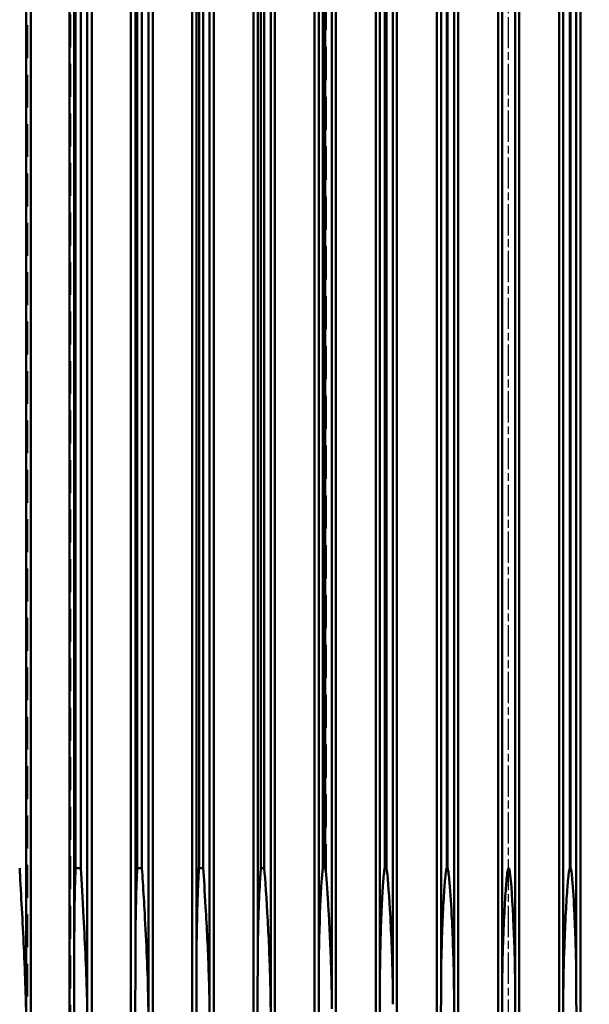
# Model space of a CAD drawing. Header units: millimetres. Extents: x -34725 to 178350, y -13707 to 126150.
# Tile 139 of 256: x 45018 to 45237, y 8356 to 8735. Entities that reach past the tile are written whole.
import ezdxf

# ---------------------------------------------------------------- set-up
doc = ezdxf.new("R2010")
doc.units = ezdxf.units.MM
doc.linetypes.add('AM_ISO08W050', pattern=[18, 12, -1.5, 3, -1.5])
doc.linetypes.add('DASHED', pattern=[0.75, 0.5, -0.25])
doc.layers.get('Defpoints').update_dxf_attribs({"linetype": 'CONTINUOUS'})
for name, color, linetype, lineweight in [('AM_0', 7, 'CONTINUOUS', 50), ('AM_5', 3, 'CONTINUOUS', 25), ('AM_7', 4, 'AM_ISO08W050', 25), ('P-AM_0', 7, 'CONTINUOUS', 50), ('Sichtbar (ISO)', 7, 'CONTINUOUS', 50), ('Verdeckt (ISO)', 7, 'DASHED', 35)]:
    doc.layers.add(name, color=color, linetype=linetype, lineweight=lineweight)
doc.styles.get("Standard").update_dxf_attribs({"font": 'isocp.shx'})
doc.dimstyles.new('AM_ISO', dxfattribs={"dimtxt": 3.5, "dimasz": 2.5, "dimexe": 2, "dimexo": 1, "dimgap": 0.6, "dimtad": 1, "dimdsep": 46, "dimtxsty": 'Standard', "dimcen": 0, "dimclrd": 256, "dimclre": 256, "dimclrt": 2, "dimadec": 0, "dimazin": 2, "dimtp": 0.1, "dimtm": 0.1, "dimtfac": 0.71, "dimtmove": 0, "dimatfit": 3, "dimfxl": 1, "dimtfill": 1, "dimtfillclr": 256, "dimlwd": -1, "dimlwe": -1, "dimarcsym": 0})

# ---------------------------------------------------------------- blocks, each defined once
blk = doc.blocks.new('*D66')
at = {"layer": 'AM_5', "transparency": 16777216}
for p, q in [((42676.9, 5358.19), (42676.9, 9633.73)), ((49596.9, 4508.19), (49596.9, 9633.73)), ((43051.9, 9333.73), (49221.9, 9333.73))]:
    blk.add_line(p, q, dxfattribs=at)
for points in [[(43051.9, 9396.23), (43051.9, 9271.23), (42676.9, 9333.73)], [(49221.9, 9396.23), (49221.9, 9271.23), (49596.9, 9333.73)]]:
    blk.add_solid(points, dxfattribs=at)
at = {"layer": 'Defpoints', "color": 0, "transparency": 16777216}
for p in [(49596.9, 9333.73), (42676.9, 5208.19), (49596.9, 4358.19)]:
    blk.add_point(p, dxfattribs=at)
at = {"layer": 'AM_5', "color": 2, "transparency": 16777216, "insert": (47122.13, 9817.38), "char_height": 525, "attachment_point": 5, "bg_fill": 3, "box_fill_scale": 1.1, "bg_fill_color": 256, "bg_fill_true_color": 13158600, "bg_fill_transparency": 0}
blk.add_mtext('6920', dxfattribs=at)
blk = doc.blocks.new('A$C5cacc3fa')
at = {"layer": 'AM_7'}
blk.add_line((-1738.33, -2368.79), (191.62, -2368.79), dxfattribs=at)
at = {"layer": 'Sichtbar (ISO)'}
for p, q in [((-1443.33, -2185.07), (-416.33, -2185.07)), ((-1375.85, -2183.29), (-480.81, -2183.29)), ((-416.33, -2199.9), (-1443.33, -2199.9)), ((-1342.23, -2201.79), (-514.43, -2201.79)), ((-1315.83, -2204.29), (-1315.83, -2202.25)), ((-1315.83, -2202.25), (-540.83, -2202.25)), ((-1315.83, -2204.29), (-540.83, -2204.29)), ((-1443.33, -2208.49), (-416.33, -2208.49)), ((-1375.02, -2206.79), (-481.64, -2206.79)), ((-416.33, -2223.5), (-1443.33, -2223.5)), ((-1346.54, -2225.29), (-510.12, -2225.29)), ((-1315.83, -2227.79), (-1315.83, -2225.98)), ((-1315.83, -2225.98), (-540.83, -2225.98)), ((-1315.83, -2227.79), (-540.83, -2227.79)), ((-1374.01, -2230.29), (-482.65, -2230.29)), ((-1443.33, -2231.93), (-416.33, -2231.93)), ((-416.33, -2247.07), (-1443.33, -2247.07)), ((-1350.33, -2248.79), (-506.32, -2248.79)), ((-1315.83, -2251.29), (-1315.83, -2249.74)), ((-1315.83, -2249.74), (-540.83, -2249.74)), ((-1372.82, -2253.79), (-483.84, -2253.79)), ((-1315.83, -2251.29), (-540.83, -2251.29)), ((-1443.33, -2255.39), (-416.33, -2255.39)), ((-416.33, -2270.63), (-1443.33, -2270.63)), ((-1353.71, -2272.29), (-502.95, -2272.29)), ((-1315.83, -2274.79), (-1315.83, -2273.52)), ((-1315.83, -2273.52), (-540.83, -2273.52)), ((-1315.83, -2274.79), (-540.83, -2274.79)), ((-1443.33, -2278.86), (-416.33, -2278.86)), ((-1371.45, -2277.29), (-485.21, -2277.29)), ((-416.33, -2294.17), (-1443.33, -2294.17)), ((-1356.75, -2295.79), (-499.91, -2295.79)), ((-1315.83, -2298.29), (-1315.83, -2297.32)), ((-1315.83, -2297.32), (-540.83, -2297.32)), ((-1315.83, -2298.29), (-540.83, -2298.29)), ((-1443.33, -2302.34), (-416.33, -2302.34)), ((-1369.92, -2300.79), (-486.74, -2300.79)), ((-416.33, -2317.7), (-1443.33, -2317.7)), ((-1359.5, -2319.29), (-497.16, -2319.29)), ((-1315.83, -2321.79), (-1315.83, -2321.14)), ((-1315.83, -2321.14), (-540.83, -2321.14)), ((-1315.83, -2321.79), (-540.83, -2321.79)), ((-1443.33, -2325.83), (-416.33, -2325.83)), ((-1368.22, -2324.29), (-488.44, -2324.29)), ((-448.33, -2341.23), (-1408.33, -2341.23)), ((-1362, -2342.79), (-494.66, -2342.79)), ((-1315.83, -2345.29), (-1315.83, -2344.96)), ((-1315.83, -2344.96), (-540.83, -2344.96)), ((-1315.83, -2345.29), (-540.83, -2345.29)), ((-1366.34, -2347.79), (-490.32, -2347.79)), ((-1408.33, -2349.33), (-448.33, -2349.33)), ((-448.33, -2364.74), (-1408.33, -2364.74)), ((-1364.27, -2366.29), (-492.39, -2366.29)), ((-1364.27, -2371.29), (-492.39, -2371.29)), ((-1408.33, -2372.84), (-448.33, -2372.84)), ((-448.33, -2388.25), (-1408.33, -2388.25)), ((-1366.34, -2389.79), (-490.32, -2389.79)), ((-1315.83, -2392.62), (-1315.83, -2392.29)), ((-1315.83, -2392.29), (-540.83, -2392.29)), ((-540.83, -2392.62), (-1315.83, -2392.62)), ((-1408.33, -2396.35), (-448.33, -2396.35)), ((-1362, -2394.79), (-494.66, -2394.79))]:
    blk.add_line(p, q, dxfattribs=at)
for centre, major_axis, ratio, start_param, end_param in [((-1289.91, -2287.01), (952.61, -0.04), 0.033981, 4.562322, 4.639273), ((-1288.8, -2308.74), (982.96, 0), 0.034734, 4.565852, 4.637859), ((-1288.7, -2382.81), (-999.71, 0), 0.035133, 4.790125, 4.856555), ((-1288.7, -2354.77), (999.71, 0), 0.035133, 4.568223, 4.634653), ((-1288.8, -2428.84), (982.96, 0), 0.034734, 1.645327, 1.717334)]:
    blk.add_ellipse(centre, major_axis=major_axis, ratio=ratio, start_param=start_param, end_param=end_param, dxfattribs=at)
for points, knots in [([(-1315.83, -2180.79), (-1316.7, -2180.83), (-1317.58, -2180.88), (-1328.26, -2181.44), (-1338.25, -2181.99), (-1359.73, -2182.99), (-1369.03, -2183.28), (-1375.85, -2183.29)], [-25.071229, -25.071229, -25.071229, -25.071229, -24.828917, -24.828917, -22.120886, -22.120886, -18.977316, -18.977316, -18.977316, -18.977316]), ([(-1432.33, -2201.43), (-1413.35, -2201.54), (-1394.34, -2201.63), (-1364.34, -2201.73), (-1353.23, -2201.77), (-1342.23, -2201.79)], [52.675653, 52.675653, 52.675653, 52.675653, 57.992803, 57.992803, 61.148744, 61.148744, 61.148744, 61.148744]), ([(-1315.83, -2204.29), (-1321.13, -2204.61), (-1327.68, -2204.98), (-1345.31, -2205.91), (-1356.35, -2206.45), (-1369.71, -2206.75), (-1372.52, -2206.79), (-1375.02, -2206.79)], [-2.2545307, -2.2545307, -2.2545307, -2.2545307, -2.0498723, -2.0498723, -1.7422013, -1.7422013, -1.6480797, -1.6480797, -1.6480797, -1.6480797]), ([(-1342.23, -2201.79), (-1338.8, -2201.79), (-1335.36, -2201.82), (-1325.98, -2201.95), (-1320.43, -2202.09), (-1315.83, -2202.25)], [-0.7326367, -0.7326367, -0.7326367, -0.7326367, -0.5990307, -0.5990307, -0.3632865, -0.3632865, -0.3632865, -0.3632865]), ([(-1432.33, -2224.95), (-1431.15, -2224.96), (-1429.97, -2224.96), (-1412.88, -2225.06), (-1396.96, -2225.13), (-1369.55, -2225.23), (-1357.99, -2225.26), (-1346.54, -2225.29)], [55.80813, 55.80813, 55.80813, 55.80813, 56.138216, 56.138216, 60.601809, 60.601809, 63.885878, 63.885878, 63.885878, 63.885878]), ([(-1315.83, -2227.79), (-1317.48, -2227.9), (-1319.28, -2228.02), (-1325.07, -2228.38), (-1329.17, -2228.62), (-1344.17, -2229.44), (-1355.9, -2230), (-1369.37, -2230.26), (-1371.8, -2230.29), (-1374.01, -2230.29)], [-2.6298244, -2.6298244, -2.6298244, -2.6298244, -2.5573914, -2.5573914, -2.4053169, -2.4053169, -1.9958736, -1.9958736, -1.8966275, -1.8966275, -1.8966275, -1.8966275]), ([(-1346.54, -2225.29), (-1346.21, -2225.29), (-1345.88, -2225.29), (-1333.76, -2225.31), (-1322.74, -2225.65), (-1315.83, -2225.98)], [-0.8804139, -0.8804139, -0.8804139, -0.8804139, -0.8653136, -0.8653136, -0.3285585, -0.3285585, -0.3285585, -0.3285585]), ([(-1432.33, -2248.47), (-1417.05, -2248.55), (-1401.78, -2248.62), (-1374.44, -2248.73), (-1362.33, -2248.76), (-1350.33, -2248.79)], [58.598682, 58.598682, 58.598682, 58.598682, 62.888272, 62.888272, 66.330033, 66.330033, 66.330033, 66.330033]), ([(-1350.33, -2248.79), (-1348.31, -2248.79), (-1346.3, -2248.8), (-1332.42, -2248.94), (-1321.92, -2249.35), (-1316.07, -2249.72), (-1315.95, -2249.73), (-1315.83, -2249.74)], [-0.777212, -0.777212, -0.777212, -0.777212, -0.6967307, -0.6967307, -0.2151705, -0.2151705, -0.2049894, -0.2049894, -0.2049894, -0.2049894]), ([(-1315.83, -2251.29), (-1319.56, -2251.6), (-1324.89, -2251.95), (-1338.83, -2252.74), (-1347.26, -2253.16), (-1359.7, -2253.59), (-1364.25, -2253.71), (-1370.11, -2253.78), (-1371.5, -2253.79), (-1372.82, -2253.79)], [-2.447845, -2.447845, -2.447845, -2.447845, -2.2475247, -2.2475247, -1.9753447, -1.9753447, -1.8221336, -1.8221336, -1.7711091, -1.7711091, -1.7711091, -1.7711091]), ([(-1432.33, -2271.98), (-1418.81, -2272.06), (-1405.31, -2272.12), (-1379.08, -2272.22), (-1366.34, -2272.26), (-1353.71, -2272.29)], [61.077662, 61.077662, 61.077662, 61.077662, 64.878046, 64.878046, 68.501278, 68.501278, 68.501278, 68.501278]), ([(-1353.71, -2272.29), (-1351.48, -2272.29), (-1349.26, -2272.3), (-1335.46, -2272.46), (-1325.18, -2272.88), (-1318.09, -2273.34), (-1316.92, -2273.42), (-1315.83, -2273.52)], [-1.0166876, -1.0166876, -1.0166876, -1.0166876, -0.8948412, -0.8948412, -0.2460589, -0.2460589, -0.1451069, -0.1451069, -0.1451069, -0.1451069]), ([(-1315.83, -2274.79), (-1320.04, -2275.23), (-1327.75, -2275.72), (-1343.53, -2276.56), (-1351.23, -2276.89), (-1363.35, -2277.23), (-1367.66, -2277.29), (-1371.45, -2277.29)], [-2.4903614, -2.4903614, -2.4903614, -2.4903614, -2.284513, -2.284513, -2.1006215, -2.1006215, -1.9796147, -1.9796147, -1.9796147, -1.9796147]), ([(-1432.33, -2295.5), (-1420.53, -2295.56), (-1408.75, -2295.61), (-1383.51, -2295.71), (-1370.07, -2295.76), (-1356.75, -2295.79)], [63.228009, 63.228009, 63.228009, 63.228009, 66.550244, 66.550244, 70.375687, 70.375687, 70.375687, 70.375687]), ([(-1356.75, -2295.79), (-1351.98, -2295.79), (-1347.26, -2295.86), (-1333.99, -2296.17), (-1326.32, -2296.51), (-1319.42, -2296.97), (-1317.3, -2297.14), (-1315.83, -2297.32)], [-0.8202244, -0.8202244, -0.8202244, -0.8202244, -0.611368, -0.611368, -0.2037865, -0.2037865, -0.0771428, -0.0771428, -0.0771428, -0.0771428]), ([(-1315.83, -2298.29), (-1318.61, -2298.68), (-1324.11, -2299.06), (-1332.14, -2299.55), (-1334.64, -2299.69), (-1344.55, -2300.2), (-1352.13, -2300.49), (-1363.11, -2300.75), (-1366.7, -2300.79), (-1369.92, -2300.79)], [-3.556219, -3.556219, -3.556219, -3.556219, -3.260206, -3.260206, -3.122054, -3.122054, -2.689061, -2.689061, -2.444853, -2.444853, -2.444853, -2.444853]), ([(-1315.83, -2321.79), (-1315.83, -2321.79), (-1315.83, -2321.79), (-1318.12, -2322.26), (-1324.8, -2322.73), (-1340.15, -2323.61), (-1349.42, -2323.99), (-1361.51, -2324.25), (-1365.03, -2324.29), (-1368.22, -2324.29)], [-3.315916, -3.315916, -3.315916, -3.315916, -3.315526, -3.315526, -2.956394, -2.956394, -2.499024, -2.499024, -2.286078, -2.286078, -2.286078, -2.286078]), ([(-1359.5, -2319.29), (-1354.46, -2319.29), (-1349.46, -2319.37), (-1335.36, -2319.73), (-1327.54, -2320.11), (-1320.4, -2320.61), (-1317.75, -2320.82), (-1316.12, -2321.08), (-1315.97, -2321.11), (-1315.83, -2321.14)], [-0.8076542, -0.8076542, -0.8076542, -0.8076542, -0.6071401, -0.6071401, -0.2118358, -0.2118358, -0.0586053, -0.0586053, -0.0434837, -0.0434837, -0.0434837, -0.0434837]), ([(-1315.83, -2345.29), (-1315.85, -2345.3), (-1315.86, -2345.3), (-1316.14, -2345.41), (-1316.61, -2345.5), (-1318.15, -2345.74), (-1319.2, -2345.85), (-1323.64, -2346.27), (-1328.67, -2346.59), (-1341.65, -2347.27), (-1349.96, -2347.57), (-1360.68, -2347.76), (-1363.62, -2347.79), (-1366.34, -2347.79)], [-3.781778, -3.781778, -3.781778, -3.781778, -3.778214, -3.778214, -3.721434, -3.721434, -3.64755, -3.64755, -3.320874, -3.320874, -2.81358, -2.81358, -2.602745, -2.602745, -2.602745, -2.602745]), ([(-1362, -2342.79), (-1356.51, -2342.79), (-1351.02, -2342.89), (-1336.4, -2343.3), (-1328.44, -2343.71), (-1321.14, -2344.24), (-1318.42, -2344.46), (-1316.57, -2344.76), (-1316.22, -2344.83), (-1315.92, -2344.93), (-1315.87, -2344.94), (-1315.83, -2344.96)], [-0.8929361, -0.8929361, -0.8929361, -0.8929361, -0.6565765, -0.6565765, -0.2280695, -0.2280695, -0.062299, -0.062299, -0.0259458, -0.0259458, -0.0188229, -0.0188229, -0.0188229, -0.0188229]), ([(-1432.33, -2366.03), (-1425.56, -2366.06), (-1418.79, -2366.09), (-1396.02, -2366.19), (-1380.08, -2366.25), (-1364.27, -2366.29)], [-259.866765, -259.866765, -259.866765, -259.866765, -257.948299, -257.948299, -253.39736, -253.39736, -253.39736, -253.39736]), ([(-1364.27, -2366.29), (-1358.1, -2366.29), (-1351.94, -2366.42), (-1336.63, -2366.91), (-1328.67, -2367.34), (-1321.35, -2367.88), (-1318.62, -2368.11), (-1316.77, -2368.42), (-1316.42, -2368.5), (-1316.09, -2368.6), (-1316.01, -2368.63), (-1315.9, -2368.69), (-1315.87, -2368.71), (-1315.84, -2368.75), (-1315.84, -2368.76), (-1315.83, -2368.77), (-1315.83, -2368.78), (-1315.83, -2368.79)], [-0.813186, -0.813186, -0.813186, -0.813186, -0.5856433, -0.5856433, -0.2077846, -0.2077846, -0.0582473, -0.0582473, -0.0247831, -0.0247831, -0.01347, -0.01347, -0.0054986, -0.0054986, -0.0022065, -0.0022065, 0, 0, 0, 0]), ([(-1364.27, -2371.29), (-1380.08, -2371.33), (-1396.02, -2371.39), (-1418.79, -2371.49), (-1425.56, -2371.52), (-1432.33, -2371.55)], [253.39736, 253.39736, 253.39736, 253.39736, 257.948299, 257.948299, 259.866765, 259.866765, 259.866765, 259.866765]), ([(-1315.83, -2368.79), (-1315.83, -2368.79), (-1315.83, -2368.8), (-1315.83, -2368.81), (-1315.84, -2368.82), (-1315.85, -2368.85), (-1315.87, -2368.87), (-1315.95, -2368.93), (-1316.04, -2368.96), (-1317.92, -2369.58), (-1326.4, -2370.12), (-1342.21, -2370.88), (-1350.13, -2371.14), (-1359.76, -2371.27), (-1362.08, -2371.29), (-1364.27, -2371.29)], [-2.9437979, -2.9437979, -2.9437979, -2.9437979, -2.9423437, -2.9423437, -2.9392632, -2.9392632, -2.9316642, -2.9316642, -2.9093758, -2.9093758, -2.5602099, -2.5602099, -2.2316131, -2.2316131, -2.1194573, -2.1194573, -2.1194573, -2.1194573]), ([(-1366.34, -2389.79), (-1359.42, -2389.79), (-1352.4, -2389.96), (-1336.4, -2390.53), (-1328.44, -2390.98), (-1321.14, -2391.54), (-1318.42, -2391.78), (-1316.57, -2392.09), (-1316.22, -2392.16), (-1315.92, -2392.25), (-1315.87, -2392.27), (-1315.83, -2392.29)], [-0.9553295, -0.9553295, -0.9553295, -0.9553295, -0.656578, -0.656578, -0.22807, -0.22807, -0.0622991, -0.0622991, -0.0259458, -0.0259458, -0.0188229, -0.0188229, -0.0188229, -0.0188229]), ([(-1315.83, -2392.62), (-1315.85, -2392.62), (-1315.86, -2392.63), (-1316.14, -2392.73), (-1316.61, -2392.83), (-1318.15, -2393.05), (-1319.2, -2393.16), (-1323.64, -2393.57), (-1328.67, -2393.86), (-1341.65, -2394.46), (-1349.96, -2394.7), (-1359.07, -2394.78), (-1360.56, -2394.79), (-1362, -2394.79)], [-3.781764, -3.781764, -3.781764, -3.781764, -3.7782, -3.7782, -3.721421, -3.721421, -3.647537, -3.647537, -3.320862, -3.320862, -2.81357, -2.81357, -2.710535, -2.710535, -2.710535, -2.710535])]:
    blk.add_open_spline(points, degree=3, knots=knots, dxfattribs=at)
at = {"layer": 'Verdeckt (ISO)', "ltscale": 25.340425}
blk.add_line((-440.33, -2183.73), (-1435.52, -2183.73), dxfattribs=at)
at = {"layer": 'Verdeckt (ISO)', "ltscale": 25.411861}
blk.add_line((-1438.33, -2200.29), (-440.33, -2200.29), dxfattribs=at)
at = {"layer": 'Verdeckt (ISO)', "ltscale": 25.567627}
blk.add_line((-1319.41, -2298.67), (-537.25, -2298.67), dxfattribs=at)
at = {"layer": 'Verdeckt (ISO)', "ltscale": 25.333752}
blk.add_line((-540.83, -2298.14), (-1315.83, -2298.14), dxfattribs=at)
at = {"layer": 'Verdeckt (ISO)', "ltscale": 25.537899}
blk.add_line((-479.64, -2319.24), (-1377.02, -2319.24), dxfattribs=at)
at = {"layer": 'Verdeckt (ISO)', "ltscale": 25.356094}
blk.add_line((-1384.31, -2324.34), (-472.35, -2324.34), dxfattribs=at)
at = {"layer": 'Verdeckt (ISO)', "ltscale": 0.0003481}
blk.add_line((-1368.22, -2324.29), (-1368.22, -2324.29), dxfattribs=at)
at = {"layer": 'Verdeckt (ISO)', "ltscale": 25.444731}
for p, q in [((-454.98, -2342.66), (-1401.68, -2342.66)), ((-1401.68, -2394.92), (-454.98, -2394.92))]:
    blk.add_line(p, q, dxfattribs=at)
at = {"layer": 'Verdeckt (ISO)', "ltscale": 25.326363}
for p, q in [((-1404.71, -2347.92), (-451.95, -2347.92)), ((-451.95, -2389.66), (-1404.71, -2389.66))]:
    blk.add_line(p, q, dxfattribs=at)
at = {"layer": 'Verdeckt (ISO)', "ltscale": 0.000109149}
blk.add_line((-1366.34, -2347.79), (-1366.34, -2347.79), dxfattribs=at)
at = {"layer": 'Verdeckt (ISO)', "ltscale": 25.318136}
for p, q in [((-446.87, -2366.13), (-1409.79, -2366.13)), ((-1409.79, -2371.45), (-446.87, -2371.45))]:
    blk.add_line(p, q, dxfattribs=at)
at = {"layer": 'Verdeckt (ISO)', "ltscale": 3.443884}
blk.add_open_spline([(-1315.83, -2298.14), (-1317.02, -2298.31), (-1318.21, -2298.48), (-1319.41, -2298.67)], degree=3, dxfattribs=at)
blk = doc.blocks.new('PP_DRIVE DETAIL TOP VIEW_klein_1')
at = {"layer": 'AM_0', "xscale": -1}
blk.add_blockref('A$C5cacc3fa', (-3251.33, -1161.21), dxfattribs=at)

msp = doc.modelspace()

# ---------------------------------------------------------------- dimensions: what is measured, and where the dimension line sits
at = {"layer": 'AM_5'}
dim = msp.add_linear_dim(base=(49596.896, 9333.725), p1=(42676.896, 5208.188), p2=(49596.896, 4358.188), dimstyle='AM_ISO', override={"dimscale": 150, "dimtmove": 2}, dxfattribs=at)
dim.commit()
dim.dimension.update_dxf_attribs({"geometry": '*D66', "text_midpoint": (47122.13, 9817.383), "dimtype": 160})

# ---------------------------------------------------------------- next in the draw order: block references
at = {"layer": 'P-AM_0', "xscale": -1, "rotation": 90}
msp.add_blockref('PP_DRIVE DETAIL TOP VIEW_klein_1', (41675.64, 6473.188), dxfattribs=at)

doc.saveas('drawing.dxf')
